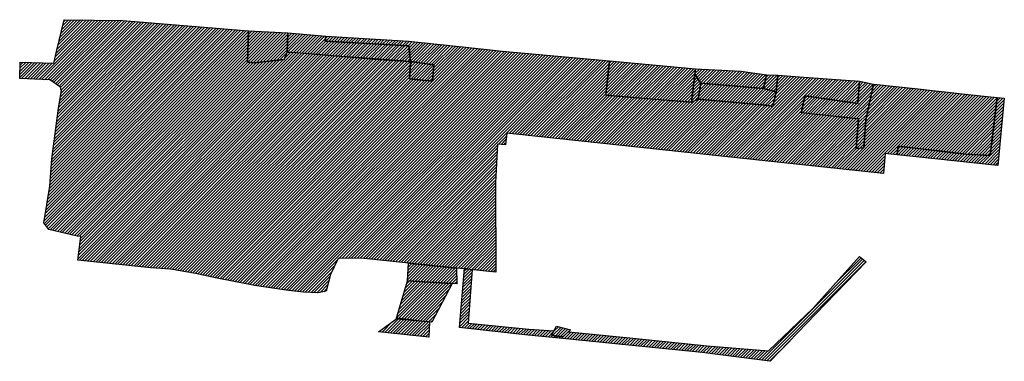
# Model space of a CAD drawing. Header units: metres. Extents: x 179708 to 179999, y 582742 to 582843.
import ezdxf

# ---------------------------------------------------------------- set-up
doc = ezdxf.new("R2010")
doc.units = ezdxf.units.M
doc.header["$MEASUREMENT"] = 0
for name, color, linetype in [('Benaderveld-A', 176, 'Continuous'), ('Benaderveld-G', 176, 'Continuous'), ('Detectieveld-A', 213, 'Continuous'), ('Detectieveld-G', 213, 'Continuous')]:
    doc.layers.add(name, color=color, linetype=linetype)

msp = doc.modelspace()

# ---------------------------------------------------------------- hatches: boundary and pattern name
at = {"layer": 'Benaderveld-A'}
h = msp.add_hatch(dxfattribs=at)
h.set_pattern_fill('ANSI31', color=256, scale=5)
h.paths.add_polyline_path([(179835.7138, 582765.3646), (179822.5612, 582766.1969), (179822.8815, 582771.4043), (179837.0216, 582769.9018), (179837.1471, 582765.5299), (179837.1545, 582765.2734)], flags=17)
h.paths.add_polyline_path([(179865.758, 582751.4221), (179865.0632, 582750.1612), (179868.3628, 582749.6014), (179870.0392, 582751.1455), (179889.0538, 582749.2146), (179910.964, 582746.9925), (179929.017, 582745.4801), (179942.0724, 582757.9778), (179955.8805, 582773.3677), (179957.807, 582771.7368), (179942.9631, 582756.3819), (179929.5534, 582742.4082), (179909.4767, 582745.0024), (179886.8726, 582747.2903), (179868.3669, 582749.148), (179857.1528, 582750.2691), (179837.9208, 582752.3743), (179839.377, 582769.911), (179841.6535, 582769.5349), (179840.471, 582753.7006), (179858.3532, 582751.8645)])
h.paths.add_polyline_path([(179835.7138, 582765.3646), (179829.6902, 582754.0008), (179819.1862, 582754.8508), (179822.5612, 582766.1969)])
h.paths.add_polyline_path([(179775.3029, 582830.7728), (179775.6267, 582840.0187), (179787.2387, 582839.3633), (179787.023, 582833.6506), (179786.1598, 582831.5076), (179777.4501, 582830.5487)], flags=17)
h.paths.add_polyline_path([(179823.4529, 582830.9008), (179823.3458, 582828.3528), (179823.1828, 582825.7752), (179829.9506, 582825.1246), (179830.3188, 582829.993), (179823.4529, 582830.9008), (179822.9631, 582835.5814), (179798.28, 582836.9086), (179798.4695, 582838.4451), (179822.8206, 582836.943), (179838.786, 582835.2824), (179850.5035, 582833.983), (179882.0991, 582831.0908), (179881.0659, 582820.9647), (179906.3222, 582818.8772), (179908.3077, 582819.7624), (179928.126, 582818.0257), (179930.3177, 582817.6213), (179931.2559, 582822.013), (179931.8225, 582826.8954), (179939.4339, 582826.2711), (179955.9076, 582825.1571), (179955.3754, 582818.5078), (179955.3728, 582818.5111), (179939.7513, 582820.8384), (179938.7417, 582815.9063), (179955.6414, 582814.0236), (179954.898, 582805.2421), (179957.1915, 582805.3951), (179957.7615, 582813.7546), (179960.0493, 582824.2425), (179972.1705, 582822.9919), (179988.7914, 582821.1306), (179996.4931, 582820.2692), (179995.6009, 582812.8746), (179994.4033, 582803.1808), (179987.2563, 582803.59), (179967.2805, 582805.9791), (179967.0212, 582803.41), (179963.4959, 582803.7284), (179962.9244, 582797.8194), (179851.8242, 582809.7432), (179851.4126, 582806.2997), (179849.0785, 582806.5527), (179848.5309, 582795.1616), (179848.6394, 582768.7085), (179808.8, 582772.878), (179808.6908, 582772.8758), (179802.0622, 582772.7396), (179799.7884, 582768.0333), (179798.5364, 582763.0783), (179796.0834, 582762.645), (179791.8464, 582762.8714), (179787.4836, 582763.3367), (179777.3957, 582764.8272), (179765.9055, 582767.0186), (179760.0398, 582768.3704), (179752.619, 582769.6513), (179746.8255, 582770.0152), (179725.3082, 582772.276), (179726.2336, 582779.2745), (179725.1463, 582779.3749), (179716.7128, 582781.3532), (179715.2418, 582783.3203), (179717.0874, 582794.1061), (179717.5909, 582802.1563), (179719.5844, 582817.129), (179720.4671, 582822.3386), (179720.422, 582822.3453), (179720.1907, 582823.3473), (179717.0425, 582825.4756), (179708.1484, 582825.9146), (179708.2676, 582830.7759), (179718.232, 582830.4168), (179718.9965, 582833.8765), (179721.261, 582843.2789), (179738.5639, 582843.003), (179775.6267, 582840.0187), (179775.3029, 582830.7728), (179777.4501, 582830.5487), (179786.1598, 582831.5076), (179787.023, 582833.6506), (179789.8304, 582833.5529), (179813.9578, 582831.4773), (179814.0202, 582831.4785)])
h.paths.add_polyline_path([(179928.4746, 582827.034), (179927.5678, 582822.9686), (179909.1175, 582824.4871), (179907.2831, 582827.2291), (179907.4604, 582828.7703), (179920.8548, 582828.1025)], flags=17)
at = {"layer": 'Detectieveld-A'}
h = msp.add_hatch(dxfattribs=at)
h.set_pattern_fill('ANSI31', color=256, scale=5)
h.paths.add_polyline_path([(179865.0632, 582750.1612), (179866.5026, 582752.7731), (179870.6141, 582751.6751), (179868.3628, 582749.6014)])
h.paths.add_polyline_path([(179829.027, 582754.0781), (179828.8871, 582749.5484), (179813.9839, 582751.1142), (179819.688, 582755.2245)])
h.paths.add_polyline_path([(179998.6053, 582820.0943), (179996.6474, 582800.198), (179967.0212, 582803.41), (179967.2805, 582805.9791), (179987.2563, 582803.59), (179994.4033, 582803.1808), (179996.4931, 582820.2692)])
h.paths.add_polyline_path([(179927.5678, 582822.9686), (179928.4746, 582827.034), (179931.8225, 582826.8954), (179931.2559, 582822.013)])
h.paths.add_polyline_path([(179955.9076, 582825.1571), (179960.0493, 582824.2425), (179957.7615, 582813.7546), (179957.1915, 582805.3951), (179954.898, 582805.2421), (179955.6414, 582814.0236), (179938.7239, 582815.8213), (179939.7513, 582820.8384), (179955.3728, 582818.5111)])
h.paths.add_polyline_path([(179908.3077, 582819.7624), (179909.1175, 582824.4871), (179927.5678, 582822.9686), (179931.2559, 582822.013), (179930.3177, 582817.6213), (179928.126, 582818.0257)])
h.paths.add_polyline_path([(179909.1175, 582824.4871), (179908.3077, 582819.7624), (179906.3222, 582818.8772), (179907.2839, 582827.2362)])
h.paths.add_polyline_path([(179829.9506, 582825.1246), (179823.1828, 582825.7752), (179823.4529, 582830.9008), (179830.3188, 582829.993)])
h.paths.add_polyline_path([(179822.9631, 582835.5814), (179823.4529, 582830.9008), (179800.4868, 582832.6362), (179797.4841, 582832.8644), (179787.023, 582833.6506), (179787.2387, 582839.3633), (179798.4695, 582838.4451), (179798.28, 582836.9086)])
h.paths.add_polyline_path([(179882.0991, 582831.0908), (179907.4604, 582828.7703), (179906.3222, 582818.8772), (179896.8555, 582819.6456), (179881.0659, 582820.9647)])

# ---------------------------------------------------------------- linework, layer by layer
at = {"layer": 'Benaderveld-G'}
for points in [[(179823.4529, 582830.9008), (179823.3458, 582828.3528), (179823.1828, 582825.7752), (179829.9506, 582825.1246), (179830.3188, 582829.993), (179823.4529, 582830.9008), (179822.9631, 582835.5814), (179798.28, 582836.9086), (179798.4695, 582838.4451), (179822.8206, 582836.943), (179838.786, 582835.2824), (179850.5035, 582833.983), (179882.0991, 582831.0908), (179881.0659, 582820.9647), (179906.3222, 582818.8772), (179908.3077, 582819.7624), (179928.126, 582818.0257), (179930.3177, 582817.6213), (179931.2559, 582822.013), (179931.8225, 582826.8954), (179939.4339, 582826.2711), (179955.9076, 582825.1571), (179955.3754, 582818.5078), (179955.3728, 582818.5111), (179939.7513, 582820.8384), (179938.7417, 582815.9063), (179955.6414, 582814.0236), (179954.898, 582805.2421), (179957.1915, 582805.3951), (179957.7615, 582813.7546), (179960.0493, 582824.2425), (179972.1705, 582822.9919), (179988.7914, 582821.1306), (179996.4931, 582820.2692), (179995.6009, 582812.8746), (179994.4033, 582803.1808), (179987.2563, 582803.59), (179967.2805, 582805.9791), (179967.0212, 582803.41), (179963.4959, 582803.7284), (179962.9244, 582797.8194), (179851.8242, 582809.7432), (179851.4126, 582806.2997), (179849.0785, 582806.5527), (179848.5309, 582795.1616), (179848.6394, 582768.7085), (179808.8, 582772.878), (179808.6908, 582772.8758), (179802.0622, 582772.7396), (179799.7884, 582768.0333), (179798.5364, 582763.0783), (179796.0834, 582762.645), (179791.8464, 582762.8714), (179787.4836, 582763.3367), (179777.3957, 582764.8272), (179765.9055, 582767.0186), (179760.0398, 582768.3704), (179752.619, 582769.6513), (179746.8255, 582770.0152), (179725.3082, 582772.276), (179726.2336, 582779.2745), (179725.1463, 582779.3749), (179716.7128, 582781.3532), (179715.2418, 582783.3203), (179717.0874, 582794.1061), (179717.5909, 582802.1563), (179719.5844, 582817.129), (179720.4671, 582822.3386), (179720.422, 582822.3453), (179720.1907, 582823.3473), (179717.0425, 582825.4756), (179708.1484, 582825.9146), (179708.2676, 582830.7759), (179718.232, 582830.4168), (179718.9965, 582833.8765), (179721.261, 582843.2789), (179738.5639, 582843.003), (179775.6267, 582840.0187), (179775.3029, 582830.7728), (179777.4501, 582830.5487), (179786.1598, 582831.5076), (179787.023, 582833.6506), (179789.8304, 582833.5529), (179813.9578, 582831.4773), (179814.0202, 582831.4785)], [(179775.3029, 582830.7728), (179775.6267, 582840.0187), (179787.2387, 582839.3633), (179787.023, 582833.6506), (179786.1598, 582831.5076), (179777.4501, 582830.5487)], [(179928.4746, 582827.034), (179927.5678, 582822.9686), (179909.1175, 582824.4871), (179907.2831, 582827.2291), (179907.4604, 582828.7703), (179920.8548, 582828.1025)], [(179865.758, 582751.4221), (179865.0632, 582750.1612), (179868.3628, 582749.6014), (179870.0392, 582751.1455), (179889.0538, 582749.2146), (179910.964, 582746.9925), (179929.017, 582745.4801), (179942.0724, 582757.9778), (179955.8805, 582773.3677), (179957.807, 582771.7368), (179942.9631, 582756.3819), (179929.5534, 582742.4082), (179909.4767, 582745.0024), (179886.8726, 582747.2903), (179868.3669, 582749.148), (179857.1528, 582750.2691), (179837.9208, 582752.3743), (179839.377, 582769.911), (179841.6535, 582769.5349), (179840.471, 582753.7006), (179858.3532, 582751.8645)], [(179835.7138, 582765.3646), (179822.5612, 582766.1969), (179822.8815, 582771.4043), (179837.0216, 582769.9018), (179837.1471, 582765.5299), (179837.1545, 582765.2734)], [(179835.7138, 582765.3646), (179829.6902, 582754.0008), (179819.1862, 582754.8508), (179822.5612, 582766.1969)]]:
    msp.add_lwpolyline(points, close=True, dxfattribs=at)
at = {"layer": 'Detectieveld-G'}
for points in [[(179822.9631, 582835.5814), (179823.4529, 582830.9008), (179800.4868, 582832.6362), (179797.4841, 582832.8644), (179787.023, 582833.6506), (179787.2387, 582839.3633), (179798.4695, 582838.4451), (179798.28, 582836.9086)], [(179829.9506, 582825.1246), (179823.1828, 582825.7752), (179823.4529, 582830.9008), (179830.3188, 582829.993)], [(179882.0991, 582831.0908), (179907.4604, 582828.7703), (179906.3222, 582818.8772), (179896.8555, 582819.6456), (179881.0659, 582820.9647)], [(179909.1175, 582824.4871), (179908.3077, 582819.7624), (179906.3222, 582818.8772), (179907.2839, 582827.2362)], [(179927.5678, 582822.9686), (179928.4746, 582827.034), (179931.8225, 582826.8954), (179931.2559, 582822.013)], [(179955.9076, 582825.1571), (179960.0493, 582824.2425), (179957.7615, 582813.7546), (179957.1915, 582805.3951), (179954.898, 582805.2421), (179955.6414, 582814.0236), (179938.7239, 582815.8213), (179939.7513, 582820.8384), (179955.3728, 582818.5111)], [(179908.3077, 582819.7624), (179909.1175, 582824.4871), (179927.5678, 582822.9686), (179931.2559, 582822.013), (179930.3177, 582817.6213), (179928.126, 582818.0257)], [(179998.6053, 582820.0943), (179996.6474, 582800.198), (179967.0212, 582803.41), (179967.2805, 582805.9791), (179987.2563, 582803.59), (179994.4033, 582803.1808), (179996.4931, 582820.2692)], [(179829.027, 582754.0781), (179828.8871, 582749.5484), (179813.9839, 582751.1142), (179819.688, 582755.2245)], [(179865.0632, 582750.1612), (179866.5026, 582752.7731), (179870.6141, 582751.6751), (179868.3628, 582749.6014)]]:
    msp.add_lwpolyline(points, close=True, dxfattribs=at)

doc.saveas('drawing.dxf')
